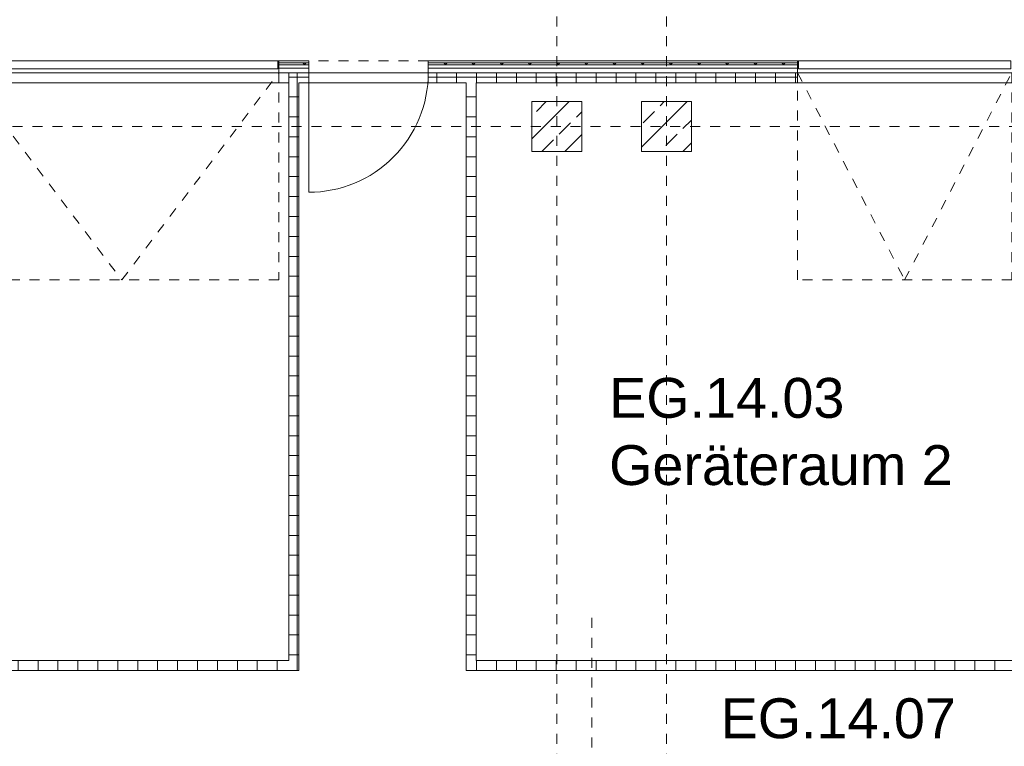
# Model space of a CAD drawing. Header units: metres. Extents: x -54 to 119, y -77 to 33.
# Tile 21 of 138: x -35.38 to -25.5, y -22.12 to -14.82. Entities that reach past the tile are written whole.
import ezdxf

# ---------------------------------------------------------------- set-up
doc = ezdxf.new("R2010")
doc.units = ezdxf.units.M
for name, pattern in [('Rasterlinie', [0.019, 0.01, -0.003, 0.003, -0.003]), ('Verdeckt', [0.003, 0.002, -0.001]), ('Über Schnittebene 1', [0.001, 0, -0.001])]:
    doc.linetypes.add(name, pattern=pattern)
for name, color, linetype, lineweight in [('A_Geschossdecken', 7, 'Continuous', 9), ('A_Raster', 7, 'Continuous', 9), ('A_Räume_Beschriftung', 7, 'Continuous', 9), ('A_Tragwerksstützen', 7, 'Continuous', 9), ('A_Tragwerksstützen_Stahlbeton', 7, 'Continuous', 18), ('A_Türen', 7, 'Continuous', 9), ('A_Türen_Verdeckte Linien', 7, 'Verdeckt', 9), ('A_Wände', 7, 'Continuous', 9), ('A_Wände_Schraffur', 7, 'Continuous', 18)]:
    doc.layers.add(name, color=color, linetype=linetype, lineweight=lineweight)
doc.styles.add('Arial_B', font='txt', dxfattribs={"height": 0.3999999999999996})
pattern_1 = [(0, (0, 0), (0, 0.2), []), (90, (0, 0), (-0.2, 1.224646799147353e-17), [])]

# ---------------------------------------------------------------- blocks, each defined once
blk = doc.blocks.new('STB Stütze - rechteckig - STB 50 x 50-V65-BS_Übersicht_EG_BRANDSCHUTZ')
at = {"layer": 'A_Tragwerksstützen'}
h = blk.add_hatch(dxfattribs=at)
h.set_pattern_fill('FP_89', color=256, style=0, pattern_type=2)
h.set_pattern_definition([(45, (29.994, 15.897), (-0.2283954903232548, 0.2283954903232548), []), (45, (30.222, 15.897), (-0.2283954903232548, 0.2283954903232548), [0.161, -0.081])])
h.paths.add_polyline_path([(0.2499999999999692, -0.2500000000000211), (0.2499999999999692, 0.2499999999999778), (-0.2500000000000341, 0.2499999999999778), (-0.2500000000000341, -0.2500000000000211)], flags=0)
at = {"layer": 'A_Tragwerksstützen_Stahlbeton'}
for p, q in [((0.2499999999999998, 0.2499999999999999), (-0.2500000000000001, 0.2499999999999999)), ((-0.2500000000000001, 0.2499999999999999), (-0.2500000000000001, -0.2499999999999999)), ((0.2499999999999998, -0.2499999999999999), (0.2499999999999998, 0.2499999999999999)), ((-0.2500000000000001, -0.2499999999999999), (0.2499999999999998, -0.2499999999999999))]:
    blk.add_line(p, q, dxfattribs=at)
blk = doc.blocks.new('STB Stütze - rechteckig - STB 50 x 50-V66-BS_Übersicht_EG_BRANDSCHUTZ')
at = {"layer": 'A_Tragwerksstützen'}
h = blk.add_hatch(dxfattribs=at)
h.set_pattern_fill('FP_90', color=256, style=0, pattern_type=2)
h.set_pattern_definition([(45, (28.894, 15.897), (-0.2283954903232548, 0.2283954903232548), []), (45, (29.122, 15.897), (-0.2283954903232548, 0.2283954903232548), [0.161, -0.081])])
h.paths.add_polyline_path([(0.2499999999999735, -0.2500000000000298), (0.2499999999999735, 0.2499999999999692), (-0.2500000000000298, 0.2499999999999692), (-0.2500000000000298, -0.2500000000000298)], flags=0)
at = {"layer": 'A_Tragwerksstützen_Stahlbeton'}
for p, q in [((0.2499999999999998, 0.2499999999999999), (-0.2500000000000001, 0.2499999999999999)), ((-0.2500000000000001, 0.2499999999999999), (-0.2500000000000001, -0.2499999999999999)), ((0.2499999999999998, -0.2499999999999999), (0.2499999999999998, 0.2499999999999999)), ((-0.2500000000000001, -0.2499999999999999), (0.2499999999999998, -0.2499999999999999))]:
    blk.add_line(p, q, dxfattribs=at)
blk = doc.blocks.new('IPRO_Tueroeffnung - 1200x2135-4544421-BS_Übersicht_EG_BRANDSCHUTZ')
at = {"layer": 'A_Türen', "linetype": 'Über Schnittebene 1'}
for p, q in [((-0.6000000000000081, 0.06443461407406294), (0.5999999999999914, 0.06443461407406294)), ((0.5999999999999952, -0.035565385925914), (-0.6000000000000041, -0.035565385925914))]:
    blk.add_line(p, q, dxfattribs=at)
blk = doc.blocks.new('GSH_Tuer_I_1flg_SZ - 1200x2135_Voll-6459228-BS_Übersicht_EG_BRANDSCHUTZ')
at = {"layer": 'A_Türen'}
blk.add_line((0.5999999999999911, 1.274434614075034), (0.5999999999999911, 0.07443461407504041), dxfattribs=at)
at = {"layer": 'A_Türen', "linetype": 'Über Schnittebene 1'}
for p, q in [((-0.6000000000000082, 0.07443461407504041), (0.5999999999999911, 0.07443461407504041)), ((-0.6000000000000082, -0.04556538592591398), (0.5999999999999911, -0.04556538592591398))]:
    blk.add_line(p, q, dxfattribs=at)
at = {"layer": 'A_Türen'}
blk.add_arc((0.5999999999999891, 0.07443461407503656), 1.199999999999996, 89.99999999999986, 180.0000000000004, dxfattribs=at)
blk = doc.blocks.new('IPRO_Sporthallentor - IPRO_Sporthallentor_2200x3150-4549724-BS_Übersicht_EG_BRANDSCHUTZ')
at = {"layer": 'A_Türen'}
for p, q in [((1.564999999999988, 0.06000000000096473), (-1.565000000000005, 0.06000000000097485)), ((-1.565000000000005, 0.06000000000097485), (-1.565000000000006, -0.01999999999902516)), ((1.564999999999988, -0.01999999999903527), (1.564999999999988, 0.06000000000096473)), ((-1.565000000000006, -0.01999999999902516), (1.564999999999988, -0.01999999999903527))]:
    blk.add_line(p, q, dxfattribs=at)
at = {"layer": 'A_Türen_Verdeckte Linien'}
for p, q in [((-1.575000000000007, -0.06000000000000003), (-1.651372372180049e-14, -2.139999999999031)), ((-1.575000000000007, -0.06000000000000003), (1.574999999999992, -0.06000000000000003)), ((-1.653064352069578e-14, -2.139999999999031), (1.574999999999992, -0.05999999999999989)), ((1.574999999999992, -0.06000000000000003), (1.574999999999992, -2.139999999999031)), ((-1.575000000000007, -2.139999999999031), (-1.575000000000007, -0.1599999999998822)), ((1.574999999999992, -2.139999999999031), (-1.575000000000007, -2.139999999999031))]:
    blk.add_line(p, q, dxfattribs=at)
blk = doc.blocks.new('IPRO_Sporthallentor - IPRO_Sporthallentor_2200x2150-V111-BS_Übersicht_EG_BRANDSCHUTZ')
at = {"layer": 'A_Türen'}
for p, q in [((1.064999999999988, 0.06000000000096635), (-1.065000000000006, 0.06000000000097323)), ((-1.065000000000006, 0.06000000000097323), (-1.065000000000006, -0.01999999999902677)), ((1.064999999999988, -0.01999999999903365), (1.064999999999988, 0.06000000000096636)), ((-1.065000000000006, -0.01999999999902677), (1.064999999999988, -0.01999999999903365))]:
    blk.add_line(p, q, dxfattribs=at)
at = {"layer": 'A_Türen_Verdeckte Linien'}
for p, q in [((-1.075000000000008, -0.06000000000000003), (-1.651372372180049e-14, -2.139999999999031)), ((-1.075000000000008, -0.06000000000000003), (1.074999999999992, -0.06000000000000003)), ((-1.653064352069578e-14, -2.139999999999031), (1.074999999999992, -0.05999999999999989)), ((1.074999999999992, -0.06000000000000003), (1.074999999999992, -2.139999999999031)), ((-1.075000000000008, -2.139999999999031), (-1.075000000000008, -0.1599999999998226)), ((1.074999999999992, -2.139999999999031), (-1.075000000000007, -2.139999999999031))]:
    blk.add_line(p, q, dxfattribs=at)
blk = doc.blocks.new('IPRO_Tueroeffnung - 2200x2250-4552245-BS_Übersicht_EG_BRANDSCHUTZ')
at = {"layer": 'A_Türen', "linetype": 'Über Schnittebene 1'}
for p, q in [((-1.125000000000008, 0.06443461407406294), (1.124999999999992, 0.06443461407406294)), ((1.124999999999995, -0.035565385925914), (-1.125000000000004, -0.035565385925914))]:
    blk.add_line(p, q, dxfattribs=at)
blk = doc.blocks.new('IPRO_Tueroeffnung - 2200x3250-4552106-BS_Übersicht_EG_BRANDSCHUTZ')
at = {"layer": 'A_Türen', "linetype": 'Über Schnittebene 1'}
for p, q in [((1.624999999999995, 0.035565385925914), (-1.625000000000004, 0.035565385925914)), ((-1.625000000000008, -0.06443461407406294), (1.624999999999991, -0.06443461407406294))]:
    blk.add_line(p, q, dxfattribs=at)

msp = doc.modelspace()

# ---------------------------------------------------------------- hatches: boundary and pattern name
at = {"layer": 'A_Wände_Schraffur', "lineweight": 9}
h = msp.add_hatch(dxfattribs=at)
h.set_pattern_fill('FP_2', color=256, style=0, pattern_type=2)
h.set_pattern_definition([(45, (0, 0), (-0.1414213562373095, 0.1414213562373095), []), (135, (0, 0), (-0.1414213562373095, -0.1414213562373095), [])])
h.paths.add_polyline_path([(0.2360075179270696, -15.27696157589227), (0.3060075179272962, -15.27696157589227), (0.3060075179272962, -15.25696157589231), (-1.513992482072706, -15.25696157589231), (-1.513992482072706, -15.27696157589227), (-0.2867684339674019, -15.27696157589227)], flags=0)
h.paths.add_polyline_path([(-7.049683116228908, -15.27696157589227), (-6.133992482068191, -15.27696157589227), (-6.133992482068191, -15.25696157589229), (-8.953992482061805, -15.25696157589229), (-8.953992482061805, -15.27696157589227)], flags=0)
h.paths.add_polyline_path([(-3.713992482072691, -15.27696157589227), (-3.713992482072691, -15.25696157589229), (-3.983992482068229, -15.25696157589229), (-3.983992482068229, -15.27696157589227)], flags=0)
h.paths.add_polyline_path([(-19.3339924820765, -15.27696157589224), (-19.3339924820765, -15.25696157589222), (-19.43399248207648, -15.25696157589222), (-19.43399248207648, -15.27696157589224)], flags=0)
h.paths.add_polyline_path([(-16.88399248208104, -15.27696157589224), (-16.88399248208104, -15.25696157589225), (-17.18399248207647, -15.25696157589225), (-17.18399248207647, -15.27696157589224)], flags=0)
h.paths.add_polyline_path([(-21.58399248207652, -15.27696157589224), (-21.58399248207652, -15.25696157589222), (-23.10399248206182, -15.25696157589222), (-23.10399248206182, -15.27696157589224), (-22.8298173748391, -15.27696157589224)], flags=0)
h.paths.add_polyline_path([(-15.68399248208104, -15.27696157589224), (-13.60399248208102, -15.27696157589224), (-13.60399248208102, -15.25696157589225), (-15.68399248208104, -15.25696157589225)], flags=0)
h.paths.add_polyline_path([(-12.10399248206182, -15.27696157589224), (-12.10399248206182, -15.25696157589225), (-12.40399248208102, -15.25696157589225), (-12.40399248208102, -15.27696157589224)], flags=0)
h.paths.add_polyline_path([(-25.4289924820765, -15.27696157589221), (-25.10399248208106, -15.27696157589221), (-25.10399248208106, -15.25696157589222), (-25.4289924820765, -15.25696157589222)], flags=0)
h.paths.add_polyline_path([(-27.57899248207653, -15.27696157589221), (-27.57899248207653, -15.25696157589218), (-31.28399248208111, -15.25696157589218), (-31.28399248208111, -15.27696157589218), (-30.80399248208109, -15.27696157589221)], flags=0)
h.paths.add_polyline_path([(-32.4839924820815, -15.27696157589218), (-32.48399248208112, -15.25696157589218), (-32.78399248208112, -15.25696157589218), (-32.78399248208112, -15.27696157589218), (-32.68399248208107, -15.27696157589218)], flags=0)
h.paths.add_polyline_path([(-40.18899248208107, -15.27696157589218), (-39.83899248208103, -15.27696157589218), (-39.83899248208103, -15.25696157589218), (-40.23899248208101, -15.25696157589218), (-40.23899248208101, -15.27696157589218)], flags=0)
h.paths.add_polyline_path([(-37.63899248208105, -15.27696157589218), (-35.93399248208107, -15.27696157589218), (-35.93399248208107, -15.25696157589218), (-37.68899248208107, -15.25696157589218), (-37.68899248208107, -15.27696157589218)], flags=0)
h.paths.add_polyline_path([(-24.00399248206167, -15.27696157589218), (-24.00399248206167, -15.25696157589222), (-24.09399248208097, -15.25696157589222), (-24.09399248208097, -15.27696157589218)], flags=0)
h.paths.add_polyline_path([(-44.23399248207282, -15.27696157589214), (-43.38899248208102, -15.27696157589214), (-43.38899248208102, -15.25696157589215), (-44.23399248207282, -15.25696157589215)], flags=0)
h = msp.add_hatch(dxfattribs=at)
h.set_pattern_fill('FP_1', color=256, style=0, pattern_type=2)
h.set_pattern_definition(pattern_1)
h.paths.add_polyline_path([(-7.049683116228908, -15.45696157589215), (-6.133992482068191, -15.45696157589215), (-6.133992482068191, -15.35696157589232), (-8.953992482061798, -15.35696157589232), (-8.953992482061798, -15.45696157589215), (-8.75399248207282, -15.45696157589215)], flags=0)
h.paths.add_polyline_path([(-22.8298173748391, -15.4569615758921), (-21.5839924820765, -15.4569615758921), (-21.5839924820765, -15.35696157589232), (-23.10399248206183, -15.35696157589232), (-23.10399248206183, -15.45696157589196), (-23.00399248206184, -15.4569615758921)], flags=0)
h.paths.add_polyline_path([(-27.57899248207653, -15.45696157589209), (-27.57899248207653, -15.35696157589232), (-31.28399248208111, -15.35696157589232), (-31.28399248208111, -15.45696157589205), (-30.8039924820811, -15.45696157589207)], flags=0)
h.paths.add_polyline_path([(-43.43899248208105, -15.45696157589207), (-43.43899248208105, -15.35696157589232), (-44.64399248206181, -15.35696157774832), (-44.64295411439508, -15.45696157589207), (-44.44399248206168, -15.45696157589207)], flags=0)
h.paths.add_polyline_path([(-39.88899248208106, -15.45696157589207), (-39.88899248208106, -15.35696157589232), (-40.18899248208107, -15.35696157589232), (-40.18899248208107, -15.45696157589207)], flags=0)
h.paths.add_polyline_path([(-37.63899248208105, -15.45696157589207), (-35.93399248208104, -15.45696157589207), (-35.93399248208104, -15.35696157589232), (-37.63899248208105, -15.35696157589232)], flags=0)
h.paths.add_polyline_path([(-32.68399248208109, -15.45696157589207), (-32.48399248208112, -15.45696157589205), (-32.48399248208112, -15.35696157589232), (-32.68399248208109, -15.35696157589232)], flags=0)
h.paths.add_polyline_path([(-25.10399248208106, -15.45696157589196), (-25.10399248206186, -15.35696157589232), (-25.32899248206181, -15.35696157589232), (-25.32899248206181, -15.45696157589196), (-25.20399248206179, -15.45696157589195)], flags=0)
h.paths.add_polyline_path([(-16.98399248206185, -15.45696157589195), (-16.9839924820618, -15.35696157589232), (-17.0839924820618, -15.35696157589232), (-17.0839924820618, -15.45696157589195)], flags=0)
h.paths.add_polyline_path([(-12.40399248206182, -15.45696157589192), (-12.20399248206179, -15.4569615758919), (-12.20399248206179, -15.35696157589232), (-12.40399248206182, -15.35696157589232)], flags=0)
h.paths.add_polyline_path([(-13.60399248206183, -15.45696157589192), (-13.60399248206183, -15.35696157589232), (-15.30399248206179, -15.35696157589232), (-15.30399248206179, -15.45696157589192), (-13.81259779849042, -15.45696157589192)], flags=0)
h.paths.add_polyline_path([(-3.883992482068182, -15.45696157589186), (-3.783992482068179, -15.45696157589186), (-3.783992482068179, -15.35696157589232), (-3.883992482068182, -15.35696157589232)], flags=0)
h.paths.add_polyline_path([(-1.293992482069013, -15.45696157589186), (-1.24399248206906, -15.45696157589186), (-1.24399248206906, -15.35696157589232), (-1.443992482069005, -15.35696157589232), (-1.443992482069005, -15.45696157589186)], flags=0)
h = msp.add_hatch(dxfattribs=at)
h.set_pattern_fill('FP_1', color=256, style=0, pattern_type=2)
h.set_pattern_definition(pattern_1)
h.paths.add_polyline_path([(-32.68399248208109, -21.35696157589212), (-32.5839924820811, -21.35696157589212), (-32.5839924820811, -15.45696157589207), (-32.68399248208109, -15.45696157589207), (-32.68399248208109, -21.25696157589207)], flags=0)
h = msp.add_hatch(dxfattribs=at)
h.set_pattern_fill('FP_1', color=256, style=0, pattern_type=2)
h.set_pattern_definition(pattern_1)
h.paths.add_polyline_path([(-30.8039924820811, -21.35696157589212), (-30.8039924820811, -15.45696157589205), (-30.9039924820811, -15.45696157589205), (-30.90399248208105, -21.35696157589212)], flags=0)
h = msp.add_hatch(dxfattribs=at)
h.set_pattern_fill('FP_1', color=256, style=0, pattern_type=2)
h.set_pattern_definition(pattern_1)
h.paths.add_polyline_path([(-42.1939924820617, -21.35696157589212), (-32.68399248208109, -21.35696157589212), (-32.68399248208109, -21.25696157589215), (-44.64399248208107, -21.25696157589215), (-44.64399248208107, -21.35696157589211), (-42.2939924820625, -21.35696157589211)], flags=0)
h = msp.add_hatch(dxfattribs=at)
h.set_pattern_fill('FP_1', color=256, style=0, pattern_type=2)
h.set_pattern_definition(pattern_1)
h.paths.add_polyline_path([(-21.29399248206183, -21.35696157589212), (-17.0839924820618, -21.35696157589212), (-17.0839924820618, -21.25696157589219), (-24.0039924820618, -21.25696157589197), (-24.0039924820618, -21.35696157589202), (-21.64399248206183, -21.35696157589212)], flags=0)
h.paths.add_polyline_path([(-30.8039924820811, -21.35696157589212), (-25.0839924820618, -21.35696157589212), (-25.08412226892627, -21.25696157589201), (-30.8039924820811, -21.25696157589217)], flags=0)

# ---------------------------------------------------------------- linework, layer by layer
at = {"layer": 'A_Geschossdecken'}
for p, q in [((-35.93399248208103, -15.35696157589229), (-32.78399248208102, -15.35696157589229)), ((-32.48399248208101, -15.35696157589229), (-31.28399248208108, -15.35696157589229)), ((-27.5789924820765, -15.35696157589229), (-25.42899248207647, -15.35696157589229)), ((-32.68399248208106, -15.45696157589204), (-35.93399248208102, -15.45696157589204)), ((-31.28399248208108, -15.45696157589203), (-32.48399248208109, -15.45696157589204)), ((-25.32899248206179, -15.45696157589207), (-27.5789924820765, -15.45696157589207))]:
    msp.add_line(p, q, dxfattribs=at)
at = {"layer": 'A_Raster', "linetype": 'Rasterlinie'}
for p, q in [((-29.99399248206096, -41.6913407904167), (-29.99399248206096, 20.45565528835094)), ((-28.89399248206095, -41.6913407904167), (-28.89399248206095, 20.45565528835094)), ((-52.6553280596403, -15.89696157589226), (8.002166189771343, -15.89696157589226)), ((-29.64399248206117, -76.12803487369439), (-29.64399248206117, -20.78254856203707))]:
    msp.add_line(p, q, dxfattribs=at)
at = {"layer": 'A_Wände'}
for p, q in [((-32.793992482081, -15.23696157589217), (-32.783992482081, -15.23696157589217)), ((-32.48399248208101, -15.25696157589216), (-32.78399248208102, -15.25696157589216)), ((-32.48399248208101, -15.27696157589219), (-32.78399248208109, -15.27696157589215)), ((-32.48399248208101, -15.31196157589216), (-32.78399248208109, -15.3119615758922)), ((-27.5789924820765, -15.25696157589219), (-31.28399248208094, -15.25696157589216)), ((-27.5789924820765, -15.27696157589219), (-31.28399248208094, -15.27696157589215)), ((-27.5789924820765, -15.3119615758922), (-31.28399248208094, -15.31196157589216)), ((-27.57899248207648, -15.23696157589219), (-27.56899248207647, -15.23696157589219))]:
    msp.add_line(p, q, dxfattribs=at)
at = {"layer": 'A_Wände', "lineweight": 18}
for p, q in [((-32.48399248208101, -15.23696157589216), (-32.78399248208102, -15.23696157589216)), ((-32.78399248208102, -15.23696157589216), (-32.78399248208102, -15.35696157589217)), ((-32.48399248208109, -15.45696157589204), (-32.48399248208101, -15.23696157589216)), ((-27.5789924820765, -15.2369615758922), (-31.28399248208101, -15.23696157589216)), ((-31.28399248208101, -15.23696157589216), (-31.28399248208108, -15.45696157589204)), ((-27.5789924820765, -15.45696157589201), (-27.5789924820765, -15.2369615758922)), ((-32.78399248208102, -15.35696157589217), (-32.48399248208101, -15.35696157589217)), ((-32.68399248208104, -15.35696157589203), (-32.68399248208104, -21.25696157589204)), ((-27.5789924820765, -15.356961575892), (-31.28399248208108, -15.35696157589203)), ((-32.58399248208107, -15.45696157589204), (-32.48399248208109, -15.45696157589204)), ((-32.58399248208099, -21.35696157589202), (-32.58399248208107, -15.45696157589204)), ((-31.28399248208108, -15.45696157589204), (-30.9039924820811, -15.45696157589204)), ((-30.9039924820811, -15.45696157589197), (-30.90399248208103, -21.35696157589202)), ((-30.80399248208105, -15.45696157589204), (-27.5789924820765, -15.45696157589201)), ((-30.80399248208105, -21.25696157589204), (-30.80399248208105, -15.45696157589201)), ((-32.68399248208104, -21.25696157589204), (-44.64399248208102, -21.25696157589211)), ((-25.3289924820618, -21.25696157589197), (-30.80399248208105, -21.25696157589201)), ((-42.19399248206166, -21.35696157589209), (-32.58399248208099, -21.35696157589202)), ((-30.90399248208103, -21.35696157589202), (-25.08399248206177, -21.35696157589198))]:
    msp.add_line(p, q, dxfattribs=at)

# ---------------------------------------------------------------- block references
at = {"layer": 'A_Tragwerksstützen'}
for name, p in [('STB Stütze - rechteckig - STB 50 x 50-V65-BS_Übersicht_EG_BRANDSCHUTZ', (-29.99399248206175, -15.89696157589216)), ('STB Stütze - rechteckig - STB 50 x 50-V66-BS_Übersicht_EG_BRANDSCHUTZ', (-28.89399248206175, -15.89696157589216))]:
    msp.add_blockref(name, p, dxfattribs=at)
at = {"layer": 'A_Türen'}
for name, p in [('IPRO_Sporthallentor - IPRO_Sporthallentor_2200x3150-4549724-BS_Übersicht_EG_BRANDSCHUTZ', (-34.35899248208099, -15.29696157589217)), ('IPRO_Sporthallentor - IPRO_Sporthallentor_2200x2150-V111-BS_Übersicht_EG_BRANDSCHUTZ', (-26.50399248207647, -15.29696157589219)), ('IPRO_Tueroeffnung - 2200x3250-4552106-BS_Übersicht_EG_BRANDSCHUTZ', (-34.308992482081, -15.39252696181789))]:
    msp.add_blockref(name, p, dxfattribs=at)
at = {"layer": 'A_Türen', "rotation": 180}
for name, p in [('GSH_Tuer_I_1flg_SZ - 1200x2135_Voll-6459228-BS_Übersicht_EG_BRANDSCHUTZ', (-31.88399248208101, -15.28252696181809)), ('IPRO_Tueroeffnung - 1200x2135-4544421-BS_Übersicht_EG_BRANDSCHUTZ', (-31.88399248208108, -15.39252696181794)), ('IPRO_Tueroeffnung - 2200x2250-4552245-BS_Übersicht_EG_BRANDSCHUTZ', (-26.45399248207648, -15.39252696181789))]:
    msp.add_blockref(name, p, dxfattribs=at)

# ---------------------------------------------------------------- texts
at = {"layer": 'A_Räume_Beschriftung', "char_height": 0.3999999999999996, "attachment_point": 1, "style": 'Arial_B'}
for s, insert, width in [('EG.14.03', (-29.46937649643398, -18.42008101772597), 2.918142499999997), ('Geräteraum 2', (-29.46937649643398, -19.09476851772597), 4.441348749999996), ('EG.14.07', (-28.35072473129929, -21.6356161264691), 2.918142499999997)]:
    msp.add_mtext(s, dxfattribs=dict(at, insert=insert, width=width))

doc.saveas('drawing.dxf')
